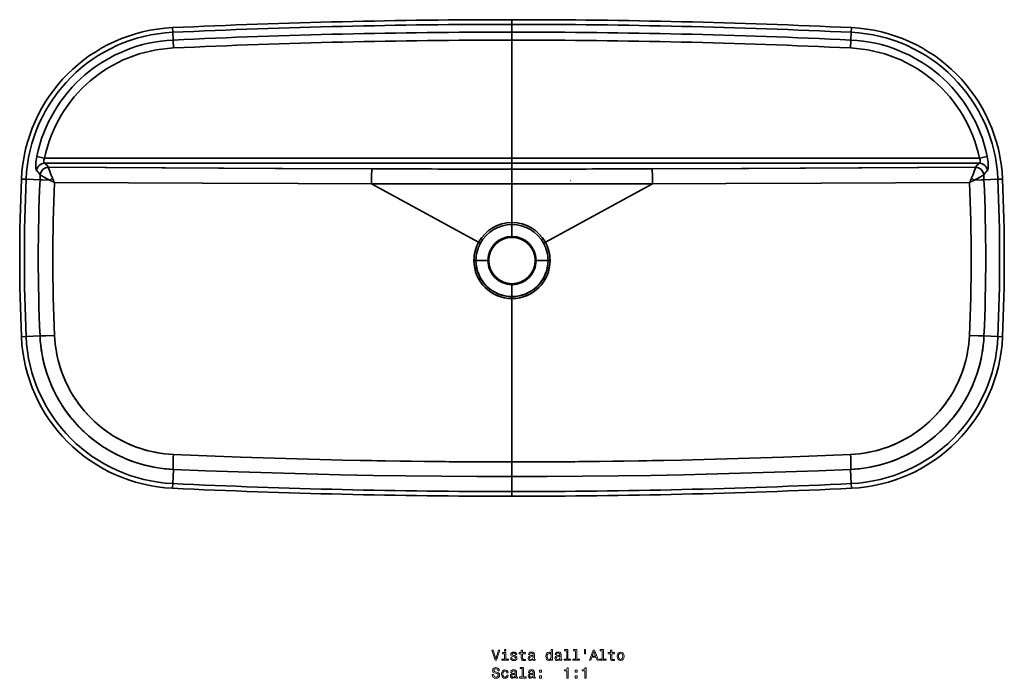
# Model space of a CAD drawing. Extents: x 115 to 2092, y 122 to 1474.
# Tile 1 of 3: x 115 to 1074, y 122 to 763. Entities that reach past the tile are written whole.
import ezdxf

# ---------------------------------------------------------------- set-up
doc = ezdxf.new("R2010")
doc.units = 0

msp = doc.modelspace()

# ---------------------------------------------------------------- linework, layer by layer
at = {"color": 7, "lineweight": 35, "ltscale": 0.113492}
msp.add_line((594.5, 763.29), (594.5, 758.75), dxfattribs=at)
msp.add_line((594.5, 763.29), (594.5, 758.75), dxfattribs=at)
at = {"color": 7, "lineweight": 35, "ltscale": 0.188026}
msp.add_line((594.5, 751.22), (594.5, 758.75), dxfattribs=at)
msp.add_line((594.5, 751.22), (594.5, 758.75), dxfattribs=at)
at = {"color": 7, "lineweight": 35, "ltscale": 0.113493}
for p, q in [((264.03, 751), (263.82, 755.54)), ((263.82, 755.54), (264.03, 751)), ((925.18, 755.54), (924.97, 751)), ((924.97, 751), (925.18, 755.54)), ((121.2, 607.82), (116.66, 608.02)), ((116.66, 608.02), (121.2, 607.82)), ((121.2, 454.68), (116.66, 454.47)), ((116.66, 454.47), (121.2, 454.68)), ((264.03, 311.49), (263.82, 306.96)), ((263.82, 306.96), (264.03, 311.49)), ((924.97, 311.49), (925.18, 306.96)), ((925.18, 306.96), (924.97, 311.49)), ((594.5, 303.75), (594.5, 299.21)), ((594.5, 303.75), (594.5, 299.21))]:
    msp.add_line(p, q, dxfattribs=at)
at = {"color": 7, "lineweight": 35, "ltscale": 0.188027}
for p, q in [((264.03, 751), (264.38, 743.49)), ((264.03, 751), (264.38, 743.49)), ((924.97, 751), (924.62, 743.49)), ((924.97, 751), (924.62, 743.49))]:
    msp.add_line(p, q, dxfattribs=at)
at = {"color": 7, "lineweight": 35, "ltscale": 0.194168}
msp.add_line((594.5, 743.46), (594.5, 751.22), dxfattribs=at)
msp.add_line((594.5, 743.46), (594.5, 751.22), dxfattribs=at)
at = {"color": 7, "lineweight": 35, "ltscale": 0.194167}
for p, q in [((264.38, 743.49), (264.74, 735.73)), ((264.74, 735.73), (264.38, 743.49)), ((924.26, 735.73), (924.62, 743.49)), ((924.62, 743.49), (924.26, 735.73))]:
    msp.add_line(p, q, dxfattribs=at)
at = {"color": 7, "lineweight": 35}
for p, q in [((594.5, 743.46), (594.5, 628.47)), ((594.5, 743.46), (594.5, 628.47)), ((594.5, 628.47), (139.14, 628.47)), ((594.5, 628.47), (139.14, 628.47)), ((594.5, 623.49), (139.27, 623.49)), ((139.27, 623.49), (594.5, 623.49)), ((1049.86, 628.47), (594.5, 628.47)), ((594.5, 628.47), (1049.86, 628.47)), ((594.5, 623.49), (1049.73, 623.49)), ((594.5, 623.49), (1049.73, 623.49)), ((561.96, 546.52), (457.57, 603.55)), ((561.96, 546.52), (457.57, 603.55)), ((594.5, 603.59), (594.5, 565.83)), ((594.5, 603.59), (594.5, 565.83)), ((627.04, 546.52), (731.43, 603.55)), ((627.04, 546.52), (731.43, 603.55)), ((594.5, 332.55), (594.5, 491.66)), ((594.5, 332.55), (594.5, 491.66))]:
    msp.add_line(p, q, dxfattribs=at)
at = {"color": 7, "lineweight": 35, "ltscale": 0.194169}
msp.add_line((131.53, 630.04), (139.14, 628.47), dxfattribs=at)
msp.add_line((131.53, 630.04), (139.14, 628.47), dxfattribs=at)
at = {"color": 7, "lineweight": 35, "ltscale": 0.124524}
for p, q in [((594.5, 628.47), (594.5, 623.49)), ((594.5, 623.49), (594.5, 628.47))]:
    msp.add_line(p, q, dxfattribs=at)
at = {"color": 7, "lineweight": 35, "ltscale": 0.143716}
msp.add_line((594.5, 617.74), (594.5, 623.49), dxfattribs=at)
msp.add_line((594.5, 617.74), (594.5, 623.49), dxfattribs=at)
at = {"color": 7, "lineweight": 35, "ltscale": 0.194166}
msp.add_line((1057.47, 630.04), (1049.86, 628.47), dxfattribs=at)
msp.add_line((1057.47, 630.04), (1049.86, 628.47), dxfattribs=at)
at = {"color": 7, "lineweight": 35, "ltscale": 0.001422}
for p, q in [((142.99, 619.46), (142.99, 619.52)), ((142.99, 619.52), (142.99, 619.46)), ((1046.01, 619.52), (1046.01, 619.46)), ((1046.01, 619.46), (1046.01, 619.52))]:
    msp.add_line(p, q, dxfattribs=at)
at = {"color": 7, "lineweight": 35, "ltscale": 0.353697}
msp.add_line((594.5, 603.59), (594.5, 617.74), dxfattribs=at)
msp.add_line((594.5, 603.59), (594.5, 617.74), dxfattribs=at)
at = {"color": 7, "lineweight": 35, "ltscale": 0.339098}
msp.add_line((134.75, 607.22), (121.2, 607.82), dxfattribs=at)
msp.add_line((134.75, 607.22), (121.2, 607.82), dxfattribs=at)
at = {"color": 7, "lineweight": 35, "ltscale": 0.000833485}
for p, q in [((135.06, 612.17), (135.04, 612.19)), ((135.04, 612.19), (135.06, 612.17))]:
    msp.add_line(p, q, dxfattribs=at)
at = {"color": 7, "lineweight": 35, "ltscale": 0.000834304}
for p, q in [((1053.96, 612.19), (1053.94, 612.17)), ((1053.94, 612.17), (1053.96, 612.19))]:
    msp.add_line(p, q, dxfattribs=at)
at = {"color": 7, "lineweight": 35, "ltscale": 0.3391}
msp.add_line((1054.25, 607.22), (1067.8, 607.82), dxfattribs=at)
msp.add_line((1054.25, 607.22), (1067.8, 607.82), dxfattribs=at)
at = {"color": 7, "lineweight": 35, "ltscale": 0.113491}
for p, q in [((1067.8, 607.82), (1072.34, 608.02)), ((1072.34, 608.02), (1067.8, 607.82)), ((1072.34, 454.47), (1067.8, 454.68)), ((1067.8, 454.68), (1072.34, 454.47))]:
    msp.add_line(p, q, dxfattribs=at)
at = {"color": 7, "lineweight": 35, "ltscale": 0.049057}
for p, q in [((594.5, 563.87), (594.5, 565.83)), ((594.5, 563.87), (594.5, 565.83)), ((559.38, 528.75), (557.42, 528.75)), ((557.42, 528.75), (559.38, 528.75)), ((631.58, 528.75), (629.62, 528.75)), ((629.62, 528.75), (631.58, 528.75))]:
    msp.add_line(p, q, dxfattribs=at)
at = {"color": 7, "lineweight": 35, "ltscale": 0.038284}
msp.add_line((594.5, 565.83), (594.5, 564.3), dxfattribs=at)
at = {"color": 7, "lineweight": 35, "ltscale": 0.292018}
for p, q in [((594.5, 563.87), (594.5, 552.19)), ((594.5, 563.87), (594.5, 552.19)), ((594.5, 505.3), (594.5, 493.62)), ((594.5, 505.3), (594.5, 493.62))]:
    msp.add_line(p, q, dxfattribs=at)
at = {"color": 7, "lineweight": 35, "ltscale": 0.021968}
msp.add_line((594.5, 552.19), (594.5, 551.31), dxfattribs=at)
msp.add_line((594.5, 552.19), (594.5, 551.31), dxfattribs=at)
at = {"color": 7, "lineweight": 35, "ltscale": 0.00728}
msp.add_line((594.5, 551.6), (594.5, 551.31), dxfattribs=at)
msp.add_line((594.5, 551.6), (594.5, 551.31), dxfattribs=at)
at = {"color": 7, "lineweight": 35, "ltscale": 0.049058}
for p, q in [((561.96, 546.52), (563.68, 545.58)), ((561.96, 546.52), (563.68, 545.58)), ((627.04, 546.52), (625.32, 545.58)), ((627.04, 546.52), (625.32, 545.58)), ((594.5, 493.62), (594.5, 491.66)), ((594.5, 493.62), (594.5, 491.66))]:
    msp.add_line(p, q, dxfattribs=at)
at = {"color": 7, "lineweight": 35, "ltscale": 0.292017}
for p, q in [((559.38, 528.75), (571.06, 528.75)), ((571.06, 528.75), (559.38, 528.75)), ((629.62, 528.75), (617.94, 528.75)), ((617.94, 528.75), (629.62, 528.75))]:
    msp.add_line(p, q, dxfattribs=at)
at = {"color": 7, "lineweight": 35, "ltscale": 0.021967}
for p, q in [((571.06, 528.75), (571.94, 528.75)), ((571.94, 528.75), (571.06, 528.75)), ((617.94, 528.75), (617.06, 528.75)), ((617.06, 528.75), (617.94, 528.75)), ((594.5, 506.18), (594.5, 505.3)), ((594.5, 506.18), (594.5, 505.3))]:
    msp.add_line(p, q, dxfattribs=at)
at = {"color": 7, "lineweight": 35, "ltscale": 0.019188}
msp.add_line((594.5, 506.07), (594.5, 505.3), dxfattribs=at)
msp.add_line((594.5, 506.07), (594.5, 505.3), dxfattribs=at)
at = {"color": 7, "lineweight": 35, "ltscale": 0.339187}
msp.add_line((121.2, 454.68), (134.75, 455.28), dxfattribs=at)
msp.add_line((121.2, 454.68), (134.75, 455.28), dxfattribs=at)
at = {"color": 7, "lineweight": 35, "ltscale": 0.339189}
msp.add_line((1067.8, 454.68), (1054.25, 455.28), dxfattribs=at)
msp.add_line((1067.8, 454.68), (1054.25, 455.28), dxfattribs=at)
at = {"color": 7, "lineweight": 35, "ltscale": 0.353938}
msp.add_line((594.5, 332.55), (594.5, 318.39), dxfattribs=at)
msp.add_line((594.5, 332.55), (594.5, 318.39), dxfattribs=at)
at = {"color": 7, "lineweight": 35, "ltscale": 0.346748}
for p, q in [((264.68, 325.35), (264.03, 311.49)), ((264.68, 325.35), (264.03, 311.49)), ((924.32, 325.35), (924.97, 311.49)), ((924.32, 325.35), (924.97, 311.49))]:
    msp.add_line(p, q, dxfattribs=at)
at = {"color": 7, "lineweight": 35, "ltscale": 0.366201}
msp.add_line((594.5, 303.75), (594.5, 318.39), dxfattribs=at)
msp.add_line((594.5, 303.75), (594.5, 318.39), dxfattribs=at)
at = {"color": 7, "lineweight": 35}
for points in [[(131.39, 616.37), (131.28, 616.49), (131.18, 616.66), (131.03, 617.07), (130.9, 617.6), (130.8, 618.22), (130.72, 618.91), (130.64, 619.96), (130.61, 621.07), (130.62, 622.33), (130.67, 623.62), (130.77, 624.92), (130.91, 626.24), (131.18, 628.15), (131.53, 630.04)], [(131.53, 630.04), (131.18, 628.13), (130.9, 626.22), (130.72, 624.33), (130.62, 622.25), (130.63, 620.29), (130.75, 618.57), (130.86, 617.82), (131, 617.19), (131.12, 616.82), (131.25, 616.54), (131.39, 616.37)], [(139.14, 628.47), (138.72, 627.55), (138.46, 626.62), (138.38, 626.16), (138.35, 625.71), (138.38, 625.13), (138.47, 624.6), (138.63, 624.14), (138.77, 623.89), (138.93, 623.7), (139.09, 623.56), (139.27, 623.49)], [(139.14, 628.47), (138.74, 627.61), (138.48, 626.75), (138.36, 625.91), (138.38, 625.13), (138.51, 624.46), (138.63, 624.15), (138.77, 623.9), (138.9, 623.72), (139.04, 623.59), (139.27, 623.49)], [(142.99, 619.52), (140.91, 622.04), (140.28, 622.69), (139.81, 623.09), (139.27, 623.49)], [(139.27, 623.49), (140.11, 622.84), (140.78, 622.19), (140.92, 622.03), (142.99, 619.52)], [(1049.73, 623.49), (1048.89, 622.84), (1048.22, 622.19), (1048.08, 622.03), (1046.01, 619.52)], [(1046.01, 619.52), (1048.09, 622.04), (1048.72, 622.69), (1049.19, 623.09), (1049.73, 623.49)], [(1049.73, 623.49), (1049.88, 623.55), (1050.03, 623.65), (1050.19, 623.83), (1050.33, 624.06), (1050.44, 624.33), (1050.54, 624.65), (1050.64, 625.35), (1050.62, 626.13), (1050.48, 626.91), (1050.22, 627.7), (1049.86, 628.47)], [(1049.86, 628.47), (1050.26, 627.61), (1050.52, 626.75), (1050.64, 625.91), (1050.62, 625.13), (1050.49, 624.46), (1050.37, 624.15), (1050.23, 623.9), (1050.1, 623.72), (1049.96, 623.59), (1049.73, 623.49)], [(1057.47, 630.04), (1057.82, 628.13), (1058.1, 626.22), (1058.28, 624.33), (1058.38, 622.25), (1058.37, 620.29), (1058.25, 618.57), (1058.14, 617.82), (1058, 617.19), (1057.88, 616.82), (1057.75, 616.54), (1057.61, 616.37)], [(1057.61, 616.37), (1057.72, 616.49), (1057.82, 616.66), (1057.97, 617.07), (1058.1, 617.6), (1058.2, 618.22), (1058.28, 618.91), (1058.36, 619.96), (1058.39, 621.07), (1058.38, 622.33), (1058.33, 623.62), (1058.23, 624.92), (1058.09, 626.24), (1057.82, 628.15), (1057.47, 630.04)], [(131.39, 616.37), (131.91, 615.96), (132.36, 615.54), (133.1, 614.7), (135.04, 612.19)], [(131.39, 616.37), (132.14, 615.75), (132.76, 615.12), (133.1, 614.7), (135.04, 612.19)], [(142.99, 619.52), (370.82, 618.49), (458.26, 618.11)], [(142.99, 619.52), (363.84, 618.52), (458.26, 618.11)], [(146.87, 609.16), (145.44, 612.59), (144.18, 615.79), (143.34, 618.15), (143.08, 619), (142.99, 619.46)], [(146.87, 609.16), (145.7, 611.94), (144.64, 614.6), (143.98, 616.32), (143.43, 617.85), (143.08, 619), (142.99, 619.46)], [(458.26, 618.11), (516.24, 617.89), (543.44, 617.81), (594.5, 617.74)], [(594.5, 617.74), (556.88, 617.78), (522.27, 617.87), (458.26, 618.11)], [(594.5, 617.74), (632.12, 617.78), (666.73, 617.87), (730.74, 618.11)], [(730.74, 618.11), (672.76, 617.89), (645.56, 617.81), (594.5, 617.74)], [(1046.01, 619.52), (825.16, 618.52), (730.74, 618.11)], [(1046.01, 619.52), (818.18, 618.49), (730.74, 618.11)], [(1042.13, 609.16), (1043.3, 611.94), (1044.36, 614.6), (1045.02, 616.32), (1045.57, 617.85), (1045.92, 619), (1046.01, 619.46)], [(1042.13, 609.16), (1043.56, 612.59), (1044.82, 615.79), (1045.66, 618.15), (1045.92, 619), (1046.01, 619.46)], [(1057.61, 616.37), (1056.86, 615.75), (1056.24, 615.12), (1055.9, 614.7), (1053.96, 612.19)], [(1057.61, 616.37), (1057.09, 615.96), (1056.64, 615.54), (1055.9, 614.7), (1053.96, 612.19)], [(134.75, 607.22), (135.11, 607.22), (136.76, 607.17), (144.48, 606.88)], [(134.75, 607.22), (135.11, 607.22), (136.76, 607.17), (144.48, 606.88)], [(135.06, 612.17), (135.31, 611.99), (136.37, 611.33), (138.73, 609.97), (141.56, 608.42), (144.48, 606.88)], [(144.48, 606.88), (141.21, 608.6), (138.23, 610.26), (136.12, 611.48), (135.4, 611.93), (135.06, 612.17)], [(457.57, 603.55), (385.98, 603.75), (293.02, 604.08), (148.82, 604.68)], [(457.57, 603.55), (386.26, 603.74), (293.29, 604.08), (148.82, 604.68)], [(731.43, 603.55), (803.02, 603.75), (895.98, 604.08), (1040.18, 604.68)], [(731.43, 603.55), (802.74, 603.74), (895.71, 604.08), (1040.18, 604.68)], [(1053.94, 612.17), (1053.69, 611.99), (1052.63, 611.33), (1050.27, 609.97), (1047.44, 608.42), (1044.52, 606.88)], [(1044.52, 606.88), (1047.79, 608.6), (1050.77, 610.26), (1052.88, 611.48), (1053.6, 611.93), (1053.94, 612.17)], [(1054.25, 607.22), (1053.89, 607.22), (1052.24, 607.17), (1044.52, 606.88)], [(1054.25, 607.22), (1053.89, 607.22), (1052.24, 607.17), (1044.52, 606.88)], [(457.57, 603.55), (556.81, 603.55), (594.5, 603.59)], [(457.57, 603.55), (489.13, 603.51), (519.67, 603.5), (558.02, 603.55), (594.5, 603.59)], [(731.43, 603.55), (699.87, 603.51), (669.33, 603.5), (630.98, 603.55), (594.5, 603.59)], [(731.43, 603.55), (632.19, 603.55), (594.5, 603.59)], [(148.91, 455.81), (140.33, 455.46), (136.87, 455.33), (135.14, 455.28), (134.75, 455.28)], [(148.91, 455.81), (140.33, 455.46), (136.87, 455.33), (135.14, 455.28), (134.75, 455.28)], [(134.75, 455.28), (135.03, 450.66), (135.47, 446.05), (136.07, 441.46), (136.82, 436.89), (137.73, 432.35), (138.79, 427.84), (140, 423.37), (141.37, 418.94), (142.88, 414.57), (144.54, 410.25), (146.34, 406), (148.29, 401.82), (150.37, 397.71), (152.59, 393.68), (154.38, 390.64), (156.25, 387.65), (158.19, 384.71), (160.21, 381.83), (161.59, 379.94), (163, 378.08), (164.44, 376.25), (165.92, 374.44), (168.95, 370.9), (172.09, 367.48), (175.34, 364.18), (178.69, 361), (182.14, 357.95), (185.67, 355.02), (188.46, 352.84), (191.3, 350.75), (194.19, 348.73), (197.12, 346.8), (199.09, 345.55), (201.09, 344.34), (205.13, 342.03), (209.23, 339.86), (213.39, 337.85), (217.6, 335.98), (221.85, 334.26), (226.15, 332.69), (230.48, 331.27), (234.71, 330.04), (238.95, 328.95), (243.22, 328), (247.5, 327.2), (251.79, 326.53), (256.08, 325.99), (260.38, 325.6), (264.68, 325.35)], [(134.75, 455.28), (135.03, 450.76), (135.45, 446.26), (136.02, 441.77), (136.75, 437.31), (137.62, 432.86), (138.63, 428.45), (139.8, 424.08), (141.11, 419.75), (142.58, 415.4), (144.2, 411.11), (145.95, 406.89), (147.85, 402.72), (149.89, 398.63), (152.05, 394.62), (154.35, 390.68), (156.78, 386.83), (159.32, 383.07), (161.99, 379.41), (164.15, 376.61), (166.38, 373.88), (168.67, 371.21), (171.03, 368.61), (172.64, 366.91), (174.27, 365.25), (175.93, 363.6), (177.62, 361.99), (181.07, 358.87), (184.61, 355.88), (188.24, 353.01), (191.96, 350.28), (195.76, 347.68), (199.63, 345.22), (203.54, 342.92), (207.51, 340.75), (211.55, 338.72), (215.64, 336.83), (219.77, 335.08), (223.95, 333.48), (228.16, 332.01), (232.41, 330.69), (236.68, 329.52), (240.98, 328.48), (245.3, 327.59), (249.63, 326.84), (253.98, 326.24), (258.33, 325.77), (261.5, 325.52), (264.68, 325.35)], [(264.69, 339.89), (260.44, 340.15), (256.18, 340.56), (251.93, 341.13), (247.69, 341.85), (243.46, 342.72), (239.25, 343.75), (235.06, 344.93), (230.91, 346.27), (226.79, 347.76), (224.74, 348.56), (222.71, 349.4), (219.48, 350.83), (216.29, 352.36), (213.13, 353.98), (210.01, 355.7), (206.93, 357.51), (203.4, 359.75), (199.94, 362.12), (196.55, 364.62), (193.24, 367.24), (190.01, 369.98), (186.87, 372.84), (183.82, 375.82), (180.87, 378.92), (178.02, 382.12), (175.28, 385.44), (172.66, 388.85), (170.17, 392.34), (167.79, 395.92), (165.55, 399.6), (163.43, 403.35), (161.44, 407.19), (159.58, 411.1), (157.87, 415.08), (156.3, 419.12), (154.87, 423.22), (153.58, 427.37), (152.5, 431.35), (151.56, 435.37), (150.75, 439.42), (150.08, 443.5), (149.55, 447.59), (149.16, 451.7), (148.91, 455.81)], [(148.91, 455.81), (149.15, 451.77), (149.53, 447.74), (150.05, 443.72), (150.7, 439.72), (151.48, 435.74), (152.39, 431.79), (153.44, 427.87), (154.61, 423.99), (155.92, 420.16), (157.35, 416.37), (158.9, 412.64), (160.58, 408.96), (162.51, 405.08), (164.58, 401.27), (166.78, 397.55), (169.11, 393.91), (171.56, 390.36), (174.13, 386.9), (176.82, 383.54), (179.63, 380.29), (182.54, 377.14), (185.56, 374.1), (187.98, 371.81), (190.45, 369.59), (192.99, 367.44), (195.58, 365.37), (197.33, 364.03), (199.1, 362.72), (200.9, 361.44), (202.73, 360.2), (206.42, 357.83), (210.2, 355.59), (214.04, 353.5), (217.95, 351.55), (221.91, 349.74), (225.93, 348.09), (229.42, 346.79), (232.93, 345.6), (236.48, 344.51), (240.04, 343.54), (243.63, 342.68), (247.24, 341.94), (249.41, 341.54), (251.58, 341.18), (253.76, 340.87), (255.94, 340.59), (260.31, 340.16), (264.69, 339.89)], [(1040.09, 455.81), (1039.85, 451.77), (1039.47, 447.74), (1038.95, 443.72), (1038.3, 439.72), (1037.52, 435.74), (1036.61, 431.79), (1035.56, 427.87), (1034.39, 423.99), (1033.08, 420.16), (1031.65, 416.37), (1030.1, 412.64), (1028.42, 408.96), (1026.49, 405.08), (1024.42, 401.27), (1022.22, 397.55), (1019.89, 393.91), (1017.44, 390.36), (1014.87, 386.9), (1012.18, 383.54), (1009.37, 380.29), (1006.46, 377.14), (1003.44, 374.1), (1001.02, 371.81), (998.55, 369.59), (996.01, 367.44), (993.42, 365.37), (991.67, 364.03), (989.9, 362.72), (988.1, 361.44), (986.27, 360.2), (982.58, 357.83), (978.8, 355.59), (974.96, 353.5), (971.05, 351.55), (967.09, 349.74), (963.07, 348.09), (959.58, 346.79), (956.07, 345.6), (952.52, 344.51), (948.96, 343.54), (945.37, 342.68), (941.76, 341.94), (939.59, 341.54), (937.42, 341.18), (935.24, 340.87), (933.06, 340.59), (928.69, 340.16), (924.31, 339.89)], [(924.31, 339.89), (928.56, 340.15), (932.82, 340.56), (937.07, 341.13), (941.31, 341.85), (945.54, 342.72), (949.75, 343.75), (953.94, 344.93), (958.09, 346.27), (962.21, 347.76), (964.26, 348.56), (966.29, 349.4), (969.52, 350.83), (972.71, 352.36), (975.87, 353.98), (978.99, 355.7), (982.07, 357.51), (985.6, 359.75), (989.06, 362.12), (992.45, 364.62), (995.76, 367.24), (998.99, 369.98), (1002.13, 372.84), (1005.18, 375.82), (1008.13, 378.92), (1010.98, 382.12), (1013.72, 385.44), (1016.34, 388.85), (1018.83, 392.34), (1021.21, 395.92), (1023.45, 399.6), (1025.57, 403.35), (1027.56, 407.19), (1029.42, 411.1), (1031.13, 415.08), (1032.7, 419.12), (1034.13, 423.22), (1035.42, 427.37), (1036.5, 431.35), (1037.44, 435.37), (1038.25, 439.42), (1038.92, 443.5), (1039.45, 447.59), (1039.84, 451.7), (1040.09, 455.81)], [(1054.25, 455.28), (1053.97, 450.66), (1053.53, 446.05), (1052.93, 441.46), (1052.18, 436.89), (1051.27, 432.35), (1050.21, 427.84), (1049, 423.37), (1047.63, 418.94), (1046.12, 414.57), (1044.46, 410.25), (1042.66, 406), (1040.71, 401.82), (1038.63, 397.71), (1036.41, 393.68), (1034.62, 390.64), (1032.75, 387.65), (1030.81, 384.71), (1028.79, 381.83), (1027.41, 379.94), (1026, 378.08), (1024.56, 376.25), (1023.08, 374.44), (1020.05, 370.9), (1016.91, 367.48), (1013.66, 364.18), (1010.31, 361), (1006.86, 357.95), (1003.33, 355.02), (1000.54, 352.84), (997.7, 350.75), (994.81, 348.73), (991.88, 346.8), (989.91, 345.55), (987.91, 344.34), (983.87, 342.03), (979.77, 339.86), (975.61, 337.85), (971.4, 335.98), (967.15, 334.26), (962.85, 332.69), (958.52, 331.27), (954.29, 330.04), (950.05, 328.95), (945.78, 328), (941.5, 327.2), (937.21, 326.53), (932.92, 325.99), (928.62, 325.6), (924.32, 325.35)], [(1054.25, 455.28), (1053.97, 450.76), (1053.55, 446.26), (1052.98, 441.77), (1052.25, 437.31), (1051.38, 432.86), (1050.37, 428.45), (1049.2, 424.08), (1047.89, 419.75), (1046.42, 415.4), (1044.8, 411.11), (1043.05, 406.89), (1041.15, 402.72), (1039.11, 398.63), (1036.95, 394.62), (1034.65, 390.68), (1032.22, 386.83), (1029.68, 383.07), (1027.01, 379.41), (1024.85, 376.61), (1022.62, 373.88), (1020.33, 371.21), (1017.97, 368.61), (1016.36, 366.91), (1014.73, 365.25), (1013.07, 363.6), (1011.38, 361.99), (1007.93, 358.87), (1004.39, 355.88), (1000.76, 353.01), (997.04, 350.28), (993.24, 347.68), (989.37, 345.22), (985.46, 342.92), (981.49, 340.75), (977.45, 338.72), (973.36, 336.83), (969.23, 335.08), (965.05, 333.48), (960.84, 332.01), (956.59, 330.69), (952.32, 329.52), (948.02, 328.48), (943.7, 327.59), (939.37, 326.84), (935.02, 326.24), (930.67, 325.77), (927.5, 325.52), (924.32, 325.35)], [(1040.09, 455.81), (1048.67, 455.46), (1052.13, 455.33), (1053.86, 455.28), (1054.25, 455.28)], [(1040.09, 455.81), (1048.67, 455.46), (1052.13, 455.33), (1053.86, 455.28), (1054.25, 455.28)], [(264.69, 339.89), (297.32, 338.52), (330.07, 337.28), (363.07, 336.19), (396.29, 335.23), (429.66, 334.41), (463.08, 333.74), (496.42, 333.22), (529.28, 332.85), (561.95, 332.63), (594.5, 332.55)], [(264.69, 339.89), (297.32, 338.52), (330.07, 337.28), (363.08, 336.19), (396.3, 335.23), (429.67, 334.41), (457.52, 333.85), (485.33, 333.38), (509.37, 333.06), (533.25, 332.81), (557.09, 332.65), (575.81, 332.58), (594.5, 332.55)], [(924.31, 339.89), (891.68, 338.52), (858.93, 337.28), (825.93, 336.19), (792.71, 335.23), (759.34, 334.41), (725.92, 333.74), (692.58, 333.22), (659.72, 332.85), (627.05, 332.63), (594.5, 332.55)], [(924.31, 339.89), (891.68, 338.52), (858.93, 337.28), (825.92, 336.19), (792.7, 335.23), (759.33, 334.41), (731.48, 333.85), (703.67, 333.38), (679.63, 333.06), (655.75, 332.81), (631.91, 332.65), (613.19, 332.58), (594.5, 332.55)], [(594.5, 318.39), (560.17, 318.47), (525.69, 318.68), (490.99, 319.05), (459.29, 319.52), (427.53, 320.12), (394.11, 320.9), (360.79, 321.82), (327.66, 322.89), (296.12, 324.05), (264.68, 325.35)], [(594.5, 318.39), (560.15, 318.47), (525.67, 318.68), (490.95, 319.05), (459.31, 319.52), (427.61, 320.12), (394.18, 320.9), (360.86, 321.82), (327.73, 322.89), (296.15, 324.05), (264.68, 325.35)], [(594.5, 318.39), (628.83, 318.47), (663.31, 318.68), (698.01, 319.05), (729.71, 319.52), (761.47, 320.12), (794.89, 320.9), (828.21, 321.82), (861.34, 322.89), (892.88, 324.05), (924.32, 325.35)], [(594.5, 318.39), (628.85, 318.47), (663.33, 318.68), (698.05, 319.05), (729.69, 319.52), (761.39, 320.12), (794.82, 320.9), (828.14, 321.82), (861.27, 322.89), (892.85, 324.05), (924.32, 325.35)]]:
    msp.add_lwpolyline(points, dxfattribs=at)
at = {"color": 7, "lineweight": 13}
for points in [[(581.34, 149.42), (578.84, 140.91), (576.26, 149.42), (574.89, 149.42), (578.12, 139.41), (579.56, 139.41), (582.71, 149.42)], [(588.4, 140.48), (588.4, 146.89), (585.15, 146.89), (585.15, 145.81), (587.14, 145.81), (587.14, 140.48), (584.54, 140.48), (584.54, 139.41), (591.03, 139.41), (591.03, 140.48)], [(588.45, 149.76), (587.11, 149.76), (587.11, 148.31), (588.45, 148.31)], [(596.99, 143.92), (595.77, 144.21), (594.86, 144.54), (594.56, 145.22), (594.64, 145.69), (594.95, 146.04), (595.44, 146.25), (596.14, 146.34), (596.82, 146.25), (597.35, 145.99), (597.7, 145.61), (597.84, 145.09), (599.08, 145.09), (599.08, 145.12), (598.87, 146.05), (598.28, 146.79), (597.35, 147.25), (596.14, 147.42), (594.92, 147.25), (594.02, 146.77), (593.46, 146.07), (593.29, 145.17), (593.42, 144.31), (593.82, 143.7), (594.49, 143.27), (595.45, 142.97), (596.86, 142.62), (597.73, 142.26), (597.96, 141.97), (598.04, 141.54), (597.91, 141.01), (597.57, 140.61), (597.01, 140.35), (596.26, 140.26), (595.47, 140.35), (594.89, 140.65), (594.5, 141.14), (594.34, 141.82), (593.12, 141.82), (593.32, 140.66), (593.91, 139.83), (594.85, 139.32), (596.14, 139.14), (597.5, 139.32), (598.49, 139.83), (599.1, 140.63), (599.31, 141.69), (599.15, 142.59), (598.71, 143.21), (597.97, 143.62)], [(603.58, 145.81), (603.58, 141.93), (603.66, 140.68), (604.07, 139.81), (604.87, 139.31), (606.24, 139.14), (607.74, 139.21), (607.74, 140.3), (606.65, 140.22), (605.65, 140.33), (605.12, 140.69), (604.89, 141.3), (604.85, 142.15), (604.85, 145.81), (607.74, 145.81), (607.74, 146.89), (604.85, 146.89), (604.85, 149.15), (603.58, 149.15), (603.58, 146.89), (601.39, 146.89), (601.39, 145.81)], [(615.15, 140.42), (615.15, 140.38), (615.22, 139.89), (615.44, 139.54), (616.34, 139.27), (617.05, 139.38), (617.05, 140.36), (616.75, 140.32), (616.34, 140.5), (616.27, 141.08), (616.27, 145.09), (616.1, 146.11), (615.6, 146.83), (614.72, 147.26), (613.48, 147.42), (612.27, 147.25), (611.37, 146.76), (610.81, 145.99), (610.62, 144.99), (610.62, 144.9), (611.76, 144.9), (611.86, 145.5), (612.18, 145.94), (612.7, 146.2), (613.43, 146.3), (614.14, 146.23), (614.64, 146.01), (614.95, 145.63), (615.05, 145.12), (614.99, 144.51), (614.76, 144.21), (614.18, 144.06), (613.1, 143.95), (611.86, 143.69), (610.98, 143.23), (610.47, 142.51), (610.31, 141.44), (610.45, 140.49), (610.9, 139.78), (611.62, 139.34), (612.61, 139.18), (613.95, 139.48)], [(632.66, 140.61), (632.66, 139.41), (633.92, 139.41), (633.92, 149.76), (632.67, 149.76), (632.67, 145.97), (631.7, 147.06), (631.11, 147.32), (630.44, 147.42), (629.21, 147.13), (628.26, 146.33), (627.64, 145.03), (627.43, 143.29), (627.64, 141.54), (628.26, 140.23), (629.21, 139.41), (630.44, 139.14), (631.11, 139.24), (631.72, 139.5)], [(630.65, 146.28), (631.49, 146.08), (632.12, 145.52), (632.5, 144.58), (632.64, 143.29), (632.5, 141.97), (632.12, 141.04), (631.49, 140.46), (630.65, 140.27), (629.86, 140.46), (629.26, 141.04), (628.85, 141.99), (628.72, 143.29), (628.85, 144.57), (629.26, 145.5), (629.86, 146.08)], [(641.17, 140.42), (641.17, 140.38), (641.24, 139.89), (641.46, 139.54), (642.37, 139.27), (643.07, 139.38), (643.07, 140.36), (642.77, 140.32), (642.37, 140.5), (642.3, 141.08), (642.3, 145.09), (642.12, 146.11), (641.62, 146.83), (640.74, 147.26), (639.5, 147.42), (638.29, 147.25), (637.4, 146.76), (636.83, 145.99), (636.65, 144.99), (636.65, 144.9), (637.79, 144.9), (637.89, 145.5), (638.2, 145.94), (638.72, 146.2), (639.46, 146.3), (640.16, 146.23), (640.67, 146.01), (640.97, 145.63), (641.07, 145.12), (641.01, 144.51), (640.78, 144.21), (640.21, 144.06), (639.13, 143.95), (637.89, 143.69), (637.01, 143.23), (636.49, 142.51), (636.33, 141.44), (636.47, 140.49), (636.92, 139.78), (637.64, 139.34), (638.64, 139.18), (639.98, 139.48)], [(647.77, 148.69), (647.77, 140.48), (645.16, 140.48), (645.16, 139.41), (651.63, 139.41), (651.63, 140.48), (649.04, 140.48), (649.04, 149.76), (645.78, 149.76), (645.78, 148.69)], [(656.45, 148.69), (656.45, 140.48), (653.84, 140.48), (653.84, 139.41), (660.31, 139.41), (660.31, 140.48), (657.71, 140.48), (657.71, 149.76), (654.46, 149.76), (654.46, 148.69)], [(665.11, 149.77), (665.11, 145.85), (666.07, 145.85), (666.07, 149.77)], [(669.87, 139.41), (671.2, 139.41), (672.25, 142.35), (676.24, 142.35), (677.3, 139.41), (678.65, 139.41), (674.99, 149.42), (673.52, 149.42)], [(672.71, 143.57), (674.26, 147.98), (675.8, 143.57)], [(682.47, 148.69), (682.47, 140.48), (679.86, 140.48), (679.86, 139.41), (686.33, 139.41), (686.33, 140.48), (683.74, 140.48), (683.74, 149.76), (680.48, 149.76), (680.48, 148.69)], [(690.32, 145.81), (690.32, 141.93), (690.41, 140.68), (690.81, 139.81), (691.62, 139.31), (692.99, 139.14), (694.49, 139.21), (694.49, 140.3), (693.39, 140.22), (692.4, 140.33), (691.86, 140.69), (691.63, 141.3), (691.59, 142.15), (691.59, 145.81), (694.49, 145.81), (694.49, 146.89), (691.59, 146.89), (691.59, 149.15), (690.32, 149.15), (690.32, 146.89), (688.13, 146.89), (688.13, 145.81)], [(696.92, 143.27), (697.15, 141.51), (697.81, 140.22), (698.87, 139.41), (700.28, 139.14), (701.68, 139.41), (702.73, 140.2), (703.39, 141.5), (703.64, 143.27), (703.39, 145.03), (702.73, 146.34), (701.68, 147.13), (700.28, 147.42), (698.87, 147.13), (697.81, 146.33), (697.15, 145.03)], [(698.22, 143.29), (698.35, 144.58), (698.75, 145.52), (699.4, 146.1), (700.28, 146.3), (701.14, 146.1), (701.79, 145.53), (702.19, 144.58), (702.34, 143.29), (702.19, 141.97), (701.79, 141.02), (701.14, 140.45), (700.28, 140.26), (699.4, 140.45), (698.75, 141.02), (698.35, 141.97)], [(615, 142.12), (614.83, 141.37), (614.37, 140.79), (613.68, 140.42), (612.83, 140.29), (612.28, 140.36), (611.89, 140.59), (611.65, 140.99), (611.57, 141.56), (611.63, 142.06), (611.86, 142.42), (612.79, 142.82), (613.95, 143), (615, 143.34)], [(641.03, 142.12), (640.85, 141.37), (640.39, 140.79), (639.7, 140.42), (638.85, 140.29), (638.3, 140.36), (637.91, 140.59), (637.67, 140.99), (637.6, 141.56), (637.66, 142.06), (637.89, 142.42), (638.81, 142.82), (639.98, 143), (641.03, 143.34)], [(576.56, 125.43), (575.25, 125.43), (575.54, 123.91), (576.26, 122.78), (577.37, 122.1), (578.87, 121.86), (580.35, 122.09), (581.46, 122.72), (582.17, 123.72), (582.43, 125.03), (582.21, 126.21), (581.6, 126.97), (580.62, 127.48), (579.31, 127.85), (578.19, 128.13), (577.45, 128.44), (577.04, 128.91), (576.91, 129.63), (577.04, 130.27), (577.41, 130.76), (577.99, 131.1), (578.78, 131.21), (579.59, 131.07), (580.22, 130.68), (580.64, 130.03), (580.84, 129.15), (582.15, 129.15), (582.15, 129.18), (581.92, 130.53), (581.24, 131.54), (580.18, 132.18), (578.74, 132.39), (577.44, 132.18), (576.43, 131.57), (575.78, 130.63), (575.55, 129.42), (575.74, 128.34), (576.29, 127.61), (577.15, 127.12), (578.33, 126.74), (579.5, 126.41), (580.38, 126.1), (580.91, 125.63), (581.1, 124.89), (580.93, 124.12), (580.48, 123.55), (579.8, 123.19), (578.92, 123.07), (577.94, 123.23), (577.19, 123.69), (576.72, 124.44)], [(589.46, 127.31), (590.71, 127.31), (590.45, 128.46), (589.83, 129.37), (588.87, 129.93), (587.61, 130.14), (586.23, 129.86), (585.18, 129.05), (584.51, 127.74), (584.28, 125.98), (584.5, 124.24), (585.15, 122.94), (586.17, 122.13), (587.57, 121.86), (588.81, 122.08), (589.77, 122.68), (590.44, 123.63), (590.72, 124.9), (589.51, 124.9), (589.3, 124.09), (588.89, 123.49), (588.32, 123.11), (587.61, 123), (586.73, 123.19), (586.1, 123.76), (585.71, 124.7), (585.58, 126.02), (585.71, 127.32), (586.11, 128.26), (586.76, 128.83), (587.61, 129.04), (588.36, 128.91), (588.92, 128.57), (589.3, 128.03)], [(597.8, 123.14), (597.8, 123.1), (597.87, 122.61), (598.09, 122.26), (599, 121.99), (599.7, 122.1), (599.7, 123.08), (599.4, 123.04), (599, 123.23), (598.92, 123.8), (598.92, 127.81), (598.75, 128.83), (598.25, 129.55), (597.37, 129.99), (596.13, 130.14), (594.92, 129.97), (594.02, 129.48), (593.46, 128.72), (593.28, 127.71), (593.28, 127.62), (594.41, 127.62), (594.51, 128.23), (594.83, 128.66), (595.35, 128.92), (596.09, 129.02), (596.79, 128.95), (597.3, 128.73), (597.6, 128.36), (597.7, 127.84), (597.64, 127.23), (597.41, 126.93), (596.83, 126.79), (595.75, 126.67), (594.51, 126.41), (593.64, 125.95), (593.12, 125.23), (592.96, 124.16), (593.1, 123.21), (593.55, 122.51), (594.27, 122.06), (595.26, 121.9), (596.6, 122.21)], [(597.66, 124.84), (597.48, 124.09), (597.02, 123.52), (596.33, 123.14), (595.48, 123.01), (594.93, 123.08), (594.54, 123.31), (594.3, 123.72), (594.23, 124.28), (594.28, 124.78), (594.51, 125.14), (595.44, 125.55), (596.6, 125.72), (597.66, 126.07)], [(604.4, 131.41), (604.4, 123.2), (601.79, 123.2), (601.79, 122.13), (608.26, 122.13), (608.26, 123.2), (605.67, 123.2), (605.67, 132.48), (602.41, 132.48), (602.41, 131.41)], [(615.15, 123.14), (615.15, 123.1), (615.22, 122.61), (615.44, 122.26), (616.34, 121.99), (617.05, 122.1), (617.05, 123.08), (616.75, 123.04), (616.34, 123.23), (616.27, 123.8), (616.27, 127.81), (616.1, 128.83), (615.6, 129.55), (614.72, 129.99), (613.48, 130.14), (612.27, 129.97), (611.37, 129.48), (610.81, 128.72), (610.62, 127.71), (610.62, 127.62), (611.76, 127.62), (611.86, 128.23), (612.18, 128.66), (612.7, 128.92), (613.43, 129.02), (614.14, 128.95), (614.64, 128.73), (614.95, 128.36), (615.05, 127.84), (614.99, 127.23), (614.76, 126.93), (614.18, 126.79), (613.1, 126.67), (611.86, 126.41), (610.98, 125.95), (610.47, 125.23), (610.31, 124.16), (610.45, 123.21), (610.9, 122.51), (611.62, 122.06), (612.61, 121.9), (613.95, 122.21)], [(615, 124.84), (614.83, 124.09), (614.37, 123.52), (613.68, 123.14), (612.83, 123.01), (612.28, 123.08), (611.89, 123.31), (611.65, 123.72), (611.57, 124.28), (611.63, 124.78), (611.86, 125.14), (612.79, 125.55), (613.95, 125.72), (615, 126.07)], [(621.21, 127.72), (623.2, 127.72), (623.2, 129.87), (621.21, 129.87)], [(647.97, 122.13), (649.28, 122.13), (649.28, 132.21), (648.3, 132.21), (648.04, 131.33), (647.53, 130.74), (646.73, 130.39), (645.64, 130.27), (645.64, 129.25), (647.97, 129.25)], [(655.91, 127.72), (657.9, 127.72), (657.9, 129.87), (655.91, 129.87)], [(665.32, 122.13), (666.63, 122.13), (666.63, 132.21), (665.65, 132.21), (665.39, 131.33), (664.87, 130.74), (664.08, 130.39), (662.99, 130.27), (662.99, 129.25), (665.32, 129.25)], [(621.21, 122.13), (623.2, 122.13), (623.2, 124.28), (621.21, 124.28)], [(655.91, 122.13), (657.9, 122.13), (657.9, 124.28), (655.91, 124.28)]]:
    msp.add_lwpolyline(points, close=True, dxfattribs=at)
at = {"color": 7, "lineweight": 35}
for centre, radius, start, end in [((594.59, -6299.24), 7062.53, 90.000767, 92.684472), ((594.59, -6299.24), 7062.53, 90.000767, 92.684472), ((594.59, -6299.25), 7058, 90.000774, 92.684465), ((594.59, -6299.24), 7057.99, 90.000767, 92.684472), ((594.41, -6299.24), 7062.53, 87.315533, 89.999231), ((594.41, -6299.24), 7062.53, 87.315533, 89.999231), ((594.4, -6299.25), 7058, 87.315533, 89.999231), ((594.41, -6299.24), 7057.99, 87.315526, 89.999231), ((271.05, 601.17), 154.54, 92.68337, 177.45881), ((271.05, 601.17), 154.54, 92.68348, 177.4587), ((271.05, 601.17), 150, 92.68337, 177.45881), ((271.05, 601.17), 150, 92.68352, 177.45866), ((594.59, -6299.26), 7050.48, 90.000774, 92.684465), ((594.59, -6299.26), 7050.48, 90.000774, 92.684465), ((594.4, -6299.26), 7050.48, 87.315533, 89.999224), ((594.4, -6299.26), 7050.48, 87.315533, 89.999231), ((917.95, 601.17), 150, 2.54134, 87.31648), ((917.95, 601.17), 150, 2.54119, 87.31663), ((917.95, 601.17), 154.54, 2.54119, 87.31663), ((917.95, 601.17), 154.54, 2.5413, 87.31652), ((271.05, 601.17), 142.48, 92.68351, 168.3071), ((271.05, 601.17), 142.48, 92.6835, 168.30712), ((594.6, -6299.27), 7042.72, 90.000774, 92.684465), ((594.6, -6299.27), 7042.72, 90.000774, 92.684465), ((594.4, -6299.27), 7042.72, 87.315533, 89.999224), ((594.4, -6299.27), 7042.72, 87.315533, 89.999224), ((917.95, 601.17), 142.48, 11.69288, 87.3165), ((917.95, 601.17), 142.48, 11.69289, 87.31649), ((271.05, 601.17), 134.71, 92.68351, 168.3071), ((271.05, 601.17), 134.71, 92.68371, 168.30691), ((917.95, 601.17), 134.71, 11.69308, 87.31629), ((917.95, 601.17), 134.71, 11.69289, 87.31649), ((1845.43, 531.25), 1730.47, 177.45725, 182.54275), ((1845.43, 531.25), 1730.47, 177.45725, 182.54275), ((1845.43, 531.25), 1725.93, 177.45723, 182.54277), ((1845.43, 531.25), 1725.93, 177.45723, 182.54277), ((1865.76, 531.29), 1732.68, 177.48841, 182.51428), ((1865.79, 531.29), 1732.7, 177.48844, 182.51426), ((270.68, 601.25), 136.06, 175.3974, 177.48655), ((270.7, 601.25), 136.08, 175.39762, 177.48655), ((166.55, 586.12), 30.3, 130.51057, 136.76481), ((166.55, 586.12), 30.3, 130.51057, 136.76478), ((535.84, 1374.84), 861.94, 242.99613, 243.31955), ((536.28, 1375.71), 862.9, 242.99626, 243.31933), ((491.12, 756.29), 374.38, 203.14119, 203.8887), ((491.09, 756.27), 374.34, 203.14114, 203.88873), ((1859.44, 531.27), 1712.2, 177.54283, 182.52604), ((1859.44, 531.27), 1712.2, 177.54283, 182.52604), ((654.62, 606.82), 2.99, 179.99574, 191.25527), ((-670.44, 531.27), 1712.2, 357.47395, 2.45717), ((-670.44, 531.27), 1712.2, 357.47396, 2.45716), ((697.88, 756.29), 374.38, 336.1113, 336.85881), ((697.91, 756.27), 374.34, 336.11127, 336.85886), ((653.16, 1374.84), 861.94, 296.68044, 297.00387), ((652.72, 1375.71), 862.9, 296.68067, 297.00374), ((1022.45, 586.12), 30.3, 43.23519, 49.48943), ((1022.45, 586.12), 30.3, 43.23522, 49.48943), ((918.3, 601.25), 136.08, 2.51344, 4.60239), ((918.32, 601.25), 136.06, 2.51346, 4.60259), ((-676.79, 531.29), 1732.7, 357.48575, 2.51157), ((-676.76, 531.29), 1732.68, 357.48571, 2.5116), ((-656.43, 531.25), 1725.93, 357.45724, 2.54276), ((-656.43, 531.25), 1725.93, 357.45724, 2.54276), ((-656.43, 531.25), 1730.47, 357.45724, 2.54276), ((-656.43, 531.25), 1730.47, 357.45724, 2.54276), ((594.5, 528.75), 37.08, 90.00059, 151.35171), ((594.5, 528.75), 37.08, 90.00019, 151.35209), ((594.5, 528.75), 35.12, 89.99997, 151.35228), ((594.5, 528.75), 35.12, 90.00004, 151.35214), ((594.5, 528.75), 37.08, 28.64791, 89.99981), ((594.5, 528.75), 37.08, 28.64829, 89.99941), ((594.5, 528.75), 35.12, 28.64786, 89.99997), ((594.5, 528.75), 35.12, 28.64773, 90.00003), ((594.5, 528.75), 23.44, 90.00089, 179.99919), ((594.5, 528.75), 23.44, 90.00021, 179.99981), ((594.5, 528.74), 22.56, 90.00406, 179.9961), ((594.5, 528.75), 22.56, 89.99977, 180.00032), ((594.52, 528.73), 22.58, 121.44513, 149.74813), ((594.5, 528.69), 22.62, 89.99991, 91.41393), ((594.5, 528.75), 23.44, 0.00018, 89.99979), ((594.5, 528.75), 23.44, 0.00081, 89.99911), ((594.5, 528.75), 22.56, 359.99968, 90.00023), ((594.5, 528.74), 22.56, 0.00391, 89.99594), ((594.5, 528.69), 22.62, 88.53677, 90.0001), ((594.48, 528.73), 22.58, 29.73044, 58.87593), ((594.5, 528.75), 37.08, 151.35213, 180.00054), ((594.5, 528.75), 37.08, 151.35206, 180.00065), ((594.5, 528.75), 35.12, 151.35194, 180.0006), ((594.5, 528.75), 35.12, 151.35217, 180.00064), ((594.5, 528.75), 35.12, 359.99937, 28.64782), ((594.5, 528.75), 35.12, 359.99941, 28.64806), ((594.5, 528.75), 37.08, 359.99935, 28.64794), ((594.5, 528.75), 37.08, 359.99945, 28.64787), ((594.5, 528.75), 37.08, 179.9998, 270.00004), ((594.5, 528.75), 37.09, 180.00099, 269.99871), ((594.5, 528.75), 35.12, 179.99987, 269.99998), ((594.5, 528.75), 35.12, 180.00095, 269.99875), ((594.5, 528.75), 23.44, 179.99998, 270.00005), ((594.5, 528.75), 23.44, 179.99909, 269.99981), ((594.5, 528.75), 22.56, 179.99939, 269.99998), ((594.5, 528.75), 22.56, 180.0039, 269.99609), ((594.5, 528.75), 35.12, 270.00125, 359.99905), ((594.5, 528.75), 37.09, 270.0013, 359.99901), ((594.5, 528.75), 23.44, 269.99996, 0.00002), ((594.5, 528.75), 35.12, 270.00002, 0.00014), ((594.5, 528.75), 22.56, 270.00002, 0.00061), ((594.5, 528.75), 23.44, 270.00018, 0.00091), ((594.5, 528.75), 22.56, 270.0039, 359.99609), ((594.5, 528.75), 37.08, 269.99996, 0.0002), ((594.45, 528.75), 22.62, 358.11048, 0.00017), ((594.52, 528.76), 22.58, 212.53083, 242.31118), ((594.48, 528.76), 22.58, 297.37029, 327.87037), ((271.05, 461.33), 154.54, 182.54119, 267.31663), ((271.05, 461.33), 154.54, 182.5413, 267.31653), ((271.05, 461.33), 150, 182.54119, 267.31663), ((271.05, 461.33), 150, 182.54134, 267.31648), ((917.95, 461.33), 150, 272.68352, 357.45866), ((917.95, 461.33), 150, 272.68337, 357.45881), ((917.95, 461.33), 154.54, 272.68348, 357.4587), ((917.95, 461.33), 154.54, 272.68337, 357.45881), ((594.59, 7361.74), 7062.53, 267.315528, 269.999233), ((594.59, 7361.74), 7062.53, 267.315528, 269.999233), ((594.59, 7361.74), 7057.99, 267.315528, 269.999233), ((594.59, 7361.74), 7058, 267.315528, 269.999226), ((594.4, 7361.74), 7058, 270.000769, 272.684467), ((594.41, 7361.74), 7057.99, 270.000769, 272.684467), ((594.41, 7361.74), 7062.53, 270.000769, 272.684467), ((594.41, 7361.74), 7062.53, 270.000769, 272.684467)]:
    msp.add_arc(centre, radius, start, end, dxfattribs=at)
for centre, major_axis, ratio, start_param, end_param in [((139.27, 615.52), (-4.49, -6.62), 0.988106, 3.743381, 5.195155), ((139.27, 615.52), (-4.49, -6.62), 0.988106, 3.743379, 5.195153), ((1049.73, 615.52), (4.49, -6.62), 0.988106, 1.088033, 2.539806), ((1049.73, 615.52), (4.49, -6.62), 0.988106, 1.08803, 2.539804), ((142.99, 611.55), (6.15, 5.12), 0.993597, 0.879434, 2.362903), ((142.99, 611.55), (6.15, 5.12), 0.993599, 0.879456, 2.362927), ((143.01, 611.52), (6.96, 3.94), 0.990066, 1.062588, 2.541818), ((143.01, 611.52), (6.97, 3.94), 0.990068, 1.062637, 2.541869), ((458.26, 603.17), (-0.06, -15), 0.046633, 3.228958, 4.687145), ((458.26, 603.17), (-0.06, -15), 0.046633, 3.228958, 4.687145), ((730.74, 603.17), (0.06, -15), 0.046633, 1.59604, 3.054228), ((730.74, 603.17), (0.06, -15), 0.046633, 1.596041, 3.054227), ((1046.01, 611.55), (6.15, -5.12), 0.993599, 0.778665, 2.262136), ((1046.01, 611.55), (6.15, -5.12), 0.993597, 0.77869, 2.262158), ((1045.99, 611.52), (6.97, -3.94), 0.990068, 0.599724, 2.078955), ((1045.99, 611.52), (6.96, -3.94), 0.990066, 0.599774, 2.079004), ((265.38, 340.28), (-0.65, -14.99), 0.044832, 4.740718, 6.203537), ((265.38, 340.28), (-0.65, -14.99), 0.044832, 4.740719, 6.203536), ((923.62, 340.28), (0.65, -14.99), 0.044832, 0.079649, 1.542467), ((923.62, 340.28), (0.65, -14.99), 0.044832, 0.079649, 1.542467)]:
    msp.add_ellipse(centre, major_axis=major_axis, ratio=ratio, start_param=start_param, end_param=end_param, dxfattribs=at)

doc.saveas('drawing.dxf')
